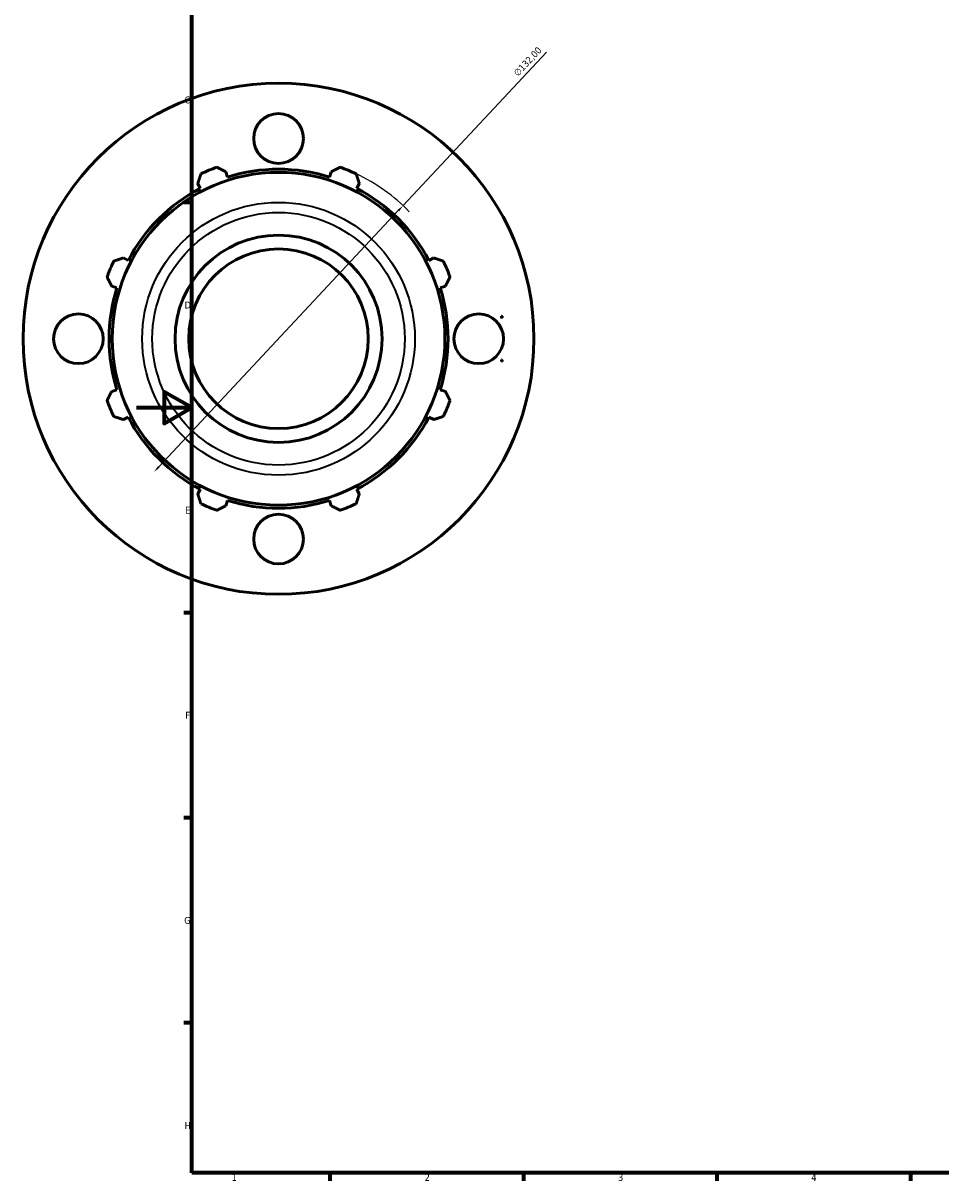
# Model space of a CAD drawing. Header units: millimetres. Extents: x -122 to 923, y -93 to 779.
# Tile 1 of 6: x -41 to 291, y 17 to 436. Entities that reach past the tile are written whole.
import ezdxf

# ---------------------------------------------------------------- set-up
doc = ezdxf.new("R2010")
doc.units = ezdxf.units.MM
for name, color, linetype, lineweight in [('Border (ISO)', 7, 'Continuous', 70), ('Dimension (ISO)', 7, 'Continuous', 25), ('Visible (ISO)', 7, 'Continuous', 50), ('Visible Narrow (ISO)', 7, 'Continuous', 35)]:
    doc.layers.add(name, color=color, linetype=linetype, lineweight=lineweight)
doc.styles.add('Note Text (ISO)', font='tahoma.ttf')
doc.dimstyles.new('Default (ISO)', dxfattribs={"dimtxt": 2.5, "dimasz": 2.5, "dimexe": 3.175, "dimexo": 0, "dimgap": 0.762, "dimtad": 1, "dimrnd": 1e-08, "dimzin": 0, "dimtxsty": 'Note Text (ISO)', "dimcen": 0.09, "dimdle": 10, "dimclrd": 256, "dimclre": 256, "dimclrt": 232, "dimazin": 0, "dimtfac": 1.40208, "dimtmove": 0, "dimatfit": 3, "dimfxl": 1, "dimtolj": 1, "dimtzin": 0, "dimlwd": -1, "dimlwe": -1, "dimarcsym": 0})

# ---------------------------------------------------------------- blocks, each defined once
blk = doc.blocks.new('Borders Default Border')
at = {"layer": 'Border (ISO)'}
for p, q in [((20, 371.25), (17.1, 371.25)), ((20, 222.75), (17.1, 222.75)), ((20, 148.5), (17.1, 148.5)), ((20, 74.25), (17.1, 74.25)), ((70.08, 20), (70.08, 17.1)), ((140.17, 20), (140.17, 17.1)), ((210.25, 20), (210.25, 17.1)), ((280.33, 20), (280.33, 17.1))]:
    blk.add_line(p, q, dxfattribs=at)
at = {"layer": 'Border (ISO)', "flags": 128}
for points in [[(20, 20), (20, 574), (821, 574), (821, 20), (20, 20)], [(0, 297), (20, 297), (10, 302.77), (10, 291.23), (20, 297)]]:
    blk.add_lwpolyline(points, dxfattribs=at)
at = {"layer": 'Border (ISO)', "color": 232, "true_color": 0xca0064, "char_height": 2.5, "attachment_point": 7, "style": 'Note Text (ISO)'}
for s, insert in [('C', (17.43, 407.08)), ('D', (17.43, 332.88)), ('E', (17.64, 258.63)), ('F', (17.7, 184.38)), ('G', (17.31, 110.08)), ('H', (17.44, 35.88)), ('1', (34.48, 17.1)), ('2', (104.37, 17.1)), ('3', (174.43, 17.05)), ('4', (244.42, 17.1))]:
    blk.add_mtext(s, dxfattribs=dict(at, insert=insert))
blk = doc.blocks.new('*D12')
at = {"layer": 'Defpoints', "color": 0, "transparency": 16777216}
for p in [(96.55, 370.12), (6.37, 273.73)]:
    blk.add_point(p, dxfattribs=at)
at = {"layer": 'Dimension (ISO)', "transparency": 16777216}
for p, q in [((96.55, 370.12), (148.55, 425.69)), ((8.07, 275.56), (94.84, 368.3))]:
    blk.add_line(p, q, dxfattribs=at)
blk.add_arc((51.46, 321.93), 66, 44.1481, 64.792, dxfattribs=at)
for points in [[(94.54, 368.58), (95.15, 368.01), (96.55, 370.12)], [(7.77, 275.84), (8.38, 275.27), (6.37, 273.73)]]:
    blk.add_solid(points, dxfattribs=at)
at = {"layer": 'Dimension (ISO)', "color": 232, "true_color": 0xca0064, "transparency": 16777216, "insert": (136.34, 418.46), "char_height": 2.5, "attachment_point": 1, "rotation": 46.9044, "style": 'Note Text (ISO)'}
blk.add_mtext('\\A1;∅132,00', dxfattribs=at)

msp = doc.modelspace()

# ---------------------------------------------------------------- linework, layer by layer
at = {"layer": 'Visible (ISO)'}
for p, q in [((33.001, 380.467), (32.406, 382.355)), ((70.511, 382.355), (69.916, 380.467)), ((22.202, 378.128), (23.116, 376.372)), ((79.801, 376.372), (80.715, 378.128)), ((-2.986, 350.27), (-4.742, 351.184)), ((107.66, 351.184), (105.903, 350.27)), ((-8.969, 340.98), (-7.081, 340.385)), ((109.998, 340.385), (111.886, 340.98)), ((-7.081, 303.47), (-8.969, 302.875)), ((111.886, 302.875), (109.998, 303.47)), ((-4.742, 292.671), (-2.986, 293.585)), ((105.903, 293.585), (107.66, 292.671)), ((23.116, 267.483), (22.202, 265.726)), ((80.715, 265.726), (79.801, 267.483)), ((32.406, 261.5), (33.001, 263.388)), ((69.916, 263.388), (70.511, 261.5))]:
    msp.add_line(p, q, dxfattribs=at)
for centre, radius in [((51.459, 321.927), 92.5), ((51.459, 394.427), 9), ((51.459, 321.927), 60.245), ((51.459, 321.927), 37.5), ((51.459, 321.927), 32.5), ((-21.041, 321.927), 9), ((123.959, 321.927), 9), ((51.459, 249.427), 9)]:
    msp.add_circle(centre, radius, dxfattribs=at)
for radius, start, end in [(66, 109.79198, 115.20802), (61.38, 72.5, 107.5), (66, 64.79198, 70.20802), (61.38, 117.5, 152.5), (61.38, 27.5, 62.5), (66, 154.79198, 160.20802), (66, 19.79198, 25.20802), (61.38, 162.5, 197.5), (61.38, 342.5, 17.5), (66, 199.79198, 205.20802), (66, 334.79198, 340.20802), (61.38, 207.5, 242.5), (61.38, 297.5, 332.5), (66, 244.79198, 250.20802), (61.38, 252.5, 287.5), (66, 289.79198, 295.20802)]:
    msp.add_arc((51.459, 321.927), radius, start, end, dxfattribs=at)
for major_axis, start_param, end_param in [((0, 8.215), 5.9396444, 6.1813618), ((0, -8.215), 0.1018235, 0.3435409)]:
    msp.add_ellipse((132.127, 321.927), major_axis=major_axis, ratio=0.1011685, start_param=start_param, end_param=end_param, dxfattribs=at)
for points, weights in [([(22.202, 378.128), (22.764, 379.849), (23.349, 381.642)], [1.00105903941, 1.00093800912, 1]), ([(29.111, 384.029), (30.792, 383.175), (32.406, 382.355)], [1, 1.00093800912, 1.00105903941]), ([(70.511, 382.355), (72.125, 383.175), (73.807, 384.029)], [1.00105903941, 1.00093800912, 1]), ([(79.568, 381.642), (80.153, 379.849), (80.715, 378.128)], [1, 1.00093800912, 1.00105903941]), ([(-8.256, 350.037), (-6.463, 350.622), (-4.742, 351.184)], [1, 1.00093800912, 1.00105903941]), ([(107.66, 351.184), (109.381, 350.622), (111.173, 350.037)], [1.00105903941, 1.00093800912, 1]), ([(-8.969, 340.98), (-9.789, 342.594), (-10.643, 344.275)], [1.00105903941, 1.00093800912, 1]), ([(113.56, 344.275), (112.706, 342.594), (111.886, 340.98)], [1, 1.00093800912, 1.00105903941]), ([(132.212, 330.099), (132.38, 329.961), (132.542, 329.826)], [1.00235118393, 1.002445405, 1.00226494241]), ([(132.273, 329.498), (132.244, 329.788), (132.212, 330.099)], [1.63047574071, 1.6025232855, 1.57278587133]), ([(132.542, 329.826), (132.405, 329.659), (132.273, 329.498)], [1.00498004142, 1.00543602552, 1.00544090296]), ([(132.212, 313.755), (132.244, 314.067), (132.273, 314.356)], [1.57278587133, 1.6025232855, 1.63047574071]), ([(132.273, 314.356), (132.405, 314.196), (132.542, 314.029)], [1.00544090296, 1.00543602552, 1.00498004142]), ([(132.542, 314.029), (132.38, 313.894), (132.212, 313.755)], [1.00226494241, 1.002445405, 1.00235118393]), ([(-10.643, 299.579), (-9.789, 301.261), (-8.969, 302.875)], [1, 1.00093800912, 1.00105903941]), ([(111.886, 302.875), (112.706, 301.261), (113.56, 299.579)], [1.00105903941, 1.00093800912, 1]), ([(-4.742, 292.671), (-6.463, 293.233), (-8.256, 293.818)], [1.00105903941, 1.00093800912, 1]), ([(111.173, 293.818), (109.381, 293.233), (107.66, 292.671)], [1, 1.00093800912, 1.00105903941]), ([(23.349, 262.213), (22.764, 264.005), (22.202, 265.726)], [1, 1.00093800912, 1.00105903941]), ([(80.715, 265.726), (80.153, 264.005), (79.568, 262.213)], [1.00105903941, 1.00093800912, 1]), ([(32.406, 261.5), (30.792, 260.68), (29.111, 259.826)], [1.00105903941, 1.00093800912, 1]), ([(73.807, 259.826), (72.125, 260.68), (70.511, 261.5)], [1, 1.00093800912, 1.00105903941])]:
    msp.add_rational_spline(points, weights, degree=2, dxfattribs=at)
at = {"layer": 'Visible Narrow (ISO)'}
for radius in [49.381, 45.713]:
    msp.add_circle((51.459, 321.927), radius, dxfattribs=at)

# ---------------------------------------------------------------- block references
msp.add_blockref('Borders Default Border', (0, 0))

# ---------------------------------------------------------------- dimensions: what is measured, and where the dimension line sits
at = {"layer": 'Dimension (ISO)'}
dim = msp.add_diameter_dim_2p(p1=(6.366, 273.733), p2=(96.551, 370.122), dimstyle='Default (ISO)', override={"dimdec": 2, "dimlfac": 1, "dimtp": 0, "dimtm": 0, "dimtdec": 2, "dimatfit": 2}, dxfattribs=at)
dim.commit()
dim.dimension.update_dxf_attribs({"geometry": '*D12', "text_midpoint": (143.632, 420.441), "dimtype": 163})

doc.saveas('drawing.dxf')
